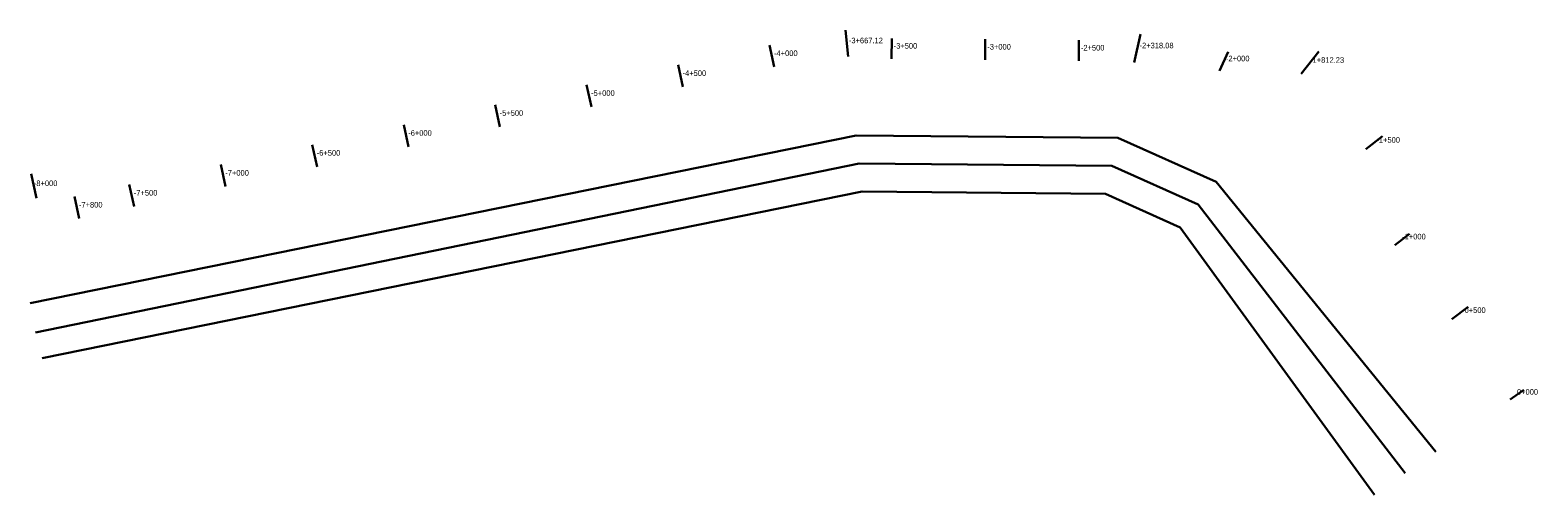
# Model space of a CAD drawing. Extents: x 378936 to 386989, y 41502 to 43985.
import ezdxf

# ---------------------------------------------------------------- set-up
doc = ezdxf.new("R2010")
doc.units = 0
doc.header["$MEASUREMENT"] = 0
doc.layers.add('CMH_Channel_Station_Lines', color=18, linetype='Continuous', lineweight=30, true_color=0x000000)
doc.layers.add('CMH_StationPoint', color=93, linetype='Continuous', true_color=0x5adf59)

# ---------------------------------------------------------------- blocks, each defined once
blk = doc.blocks.new('CMH_Channel_Station_Lines')
at = {"layer": 'CMH_Channel_Station_Lines'}
for p, q in [((383305.4, 43844.6), (383291, 43985.2)), ((382911.1, 43788.3), (382885.6, 43905.5)), ((383536.9, 43831.3), (383538, 43941.3)), ((384036.9, 43826.3), (384037.9, 43936.3)), ((384536.8, 43821.3), (384537.9, 43931.3)), ((384867.6, 43964.5), (384834.1, 43811.7)), ((385289.6, 43768.3), (385334.5, 43868.7)), ((385819.8, 43870.3), (385725.7, 43751)), ((382422.6, 43681.8), (382397, 43799)), ((381934.1, 43575.2), (381908.5, 43692.5)), ((381445.6, 43468.7), (381420, 43586)), ((380957.1, 43362.2), (380931.5, 43479.4)), ((386071.5, 43349.5), (386160.3, 43417.9)), ((380468.5, 43255.6), (380443, 43372.9)), ((379980, 43149.1), (379954.5, 43266.4)), ((378970.1, 43087.1), (378941.8, 43216.7)), ((379198.4, 42978.7), (379172.8, 43095.9)), ((379491.5, 43042.6), (379465.9, 43159.8)), ((386224.9, 42836.5), (386304.1, 42897.5)), ((386530, 42440.4), (386617.2, 42507.5)), ((386841.6, 42011.7), (386914.1, 42062.7))]:
    blk.add_line(p, q, dxfattribs=at)
for points in [[(386444.3, 41732.2), (385270.6, 43174.2), (384745.9, 43409.2), (383348.8, 43423.1), (378936.2, 42525.6)], [(379000.2, 42232.6), (383379.6, 43122.8), (384680.4, 43109.9), (385078.9, 42931.3), (386116.9, 41501.9)]]:
    blk.add_lwpolyline(points, dxfattribs=at)
blk.add_polyline3d([(386280.6, 41617.1, 0), (385174.7, 43052.7, 0), (384713.1, 43259.5, 0), (383364.2, 43273, 0), (378965.1, 42369.8, 0)], dxfattribs=at)

msp = doc.modelspace()

# ---------------------------------------------------------------- block references
msp.add_blockref('CMH_Channel_Station_Lines', (0, 0))

# ---------------------------------------------------------------- texts
at = {"layer": 'CMH_StationPoint', "color": 0}
for s, p in [(' -3+667.12', (383298.2, 43914.9)), (' -3+500', (383537.4, 43886.3)), (' -3+000', (384037.4, 43881.3)), (' -2+500', (384537.4, 43876.3)), (' -2+318.08', (384850.8, 43888.1)), (' -4+000', (382898.4, 43846.9)), (' -2+000', (385312.1, 43818.5)), ('-1+812.23', (385772.8, 43810.7)), (' -4+500', (382409.8, 43740.4)), (' -5+000', (381921.3, 43633.9)), (' -5+500', (381432.8, 43527.3)), (' -6+000', (380944.3, 43420.8)), (' -1+500', (386115.9, 43383.7)), (' -6+500', (380455.8, 43314.3)), ('-8+000', (378955.9, 43151.9)), (' -7+000', (379967.3, 43207.7)), (' -7+500', (379478.7, 43101.2)), (' -7+800', (379185.6, 43037.3)), ('-1+000', (386264.5, 42867)), (' -0+500', (386573.6, 42473.9)), ('0+000', (386877.9, 42037.2))]:
    msp.add_text(s, height=30, dxfattribs=at).set_placement(p)

doc.saveas('drawing.dxf')
